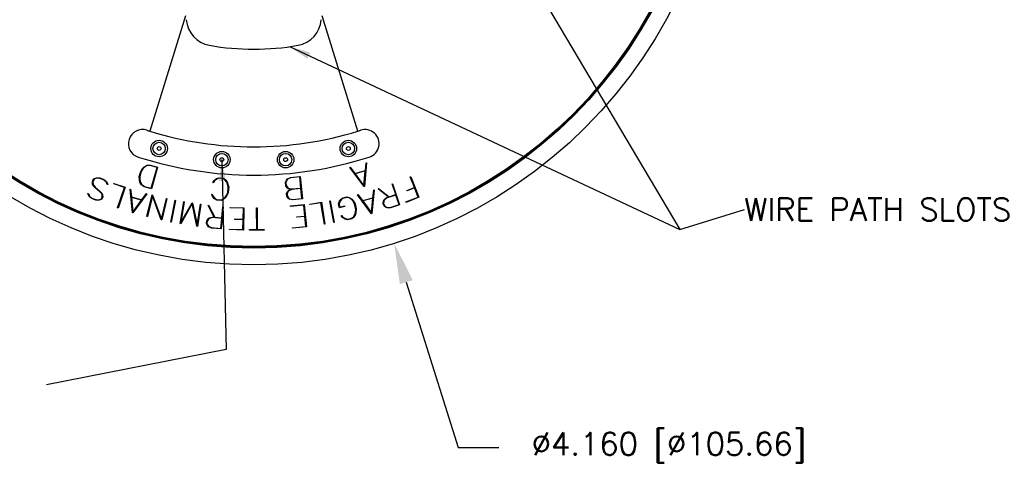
# Model space of a CAD drawing. Extents: x 2.4 to 15.2, y 6.2 to 14.5.
# Tile 2 of 5: x 5 to 9.3, y 6.9 to 8.9. Entities that reach past the tile are written whole.
import ezdxf

# ---------------------------------------------------------------- set-up
doc = ezdxf.new("R2010")
doc.units = 0
doc.header["$LTSCALE"] = 0.25
doc.header["$MEASUREMENT"] = 0
doc.header["$PDSIZE"] = -1
doc.layers.add('DIMENSIONS', color=5, linetype='Continuous')
doc.layers.add('OBJECTS', color=1, linetype='Continuous')
doc.styles.add('SLDTEXTSTYLE2', font='Century Gothic')
doc.styles.get("Standard").update_dxf_attribs({"font": 'romans.shx'})
doc.dimstyles.new('Copy of Standard', dxfattribs={"dimtxt": 0.1, "dimasz": 0.18, "dimexe": 0.18, "dimexo": 0.0625, "dimgap": 0.09, "dimtad": 0, "dimtih": 1, "dimtoh": 1, "dimdec": 3, "dimzin": 0, "dimdsep": 46, "dimtxsty": 'Standard', "dimcen": 0.09, "dimadec": 0, "dimazin": 0, "dimtfac": 1, "dimtdec": 3, "dimtofl": 0, "dimtmove": 0, "dimatfit": 0, "dimfxl": 0, "dimtolj": 1, "dimtzin": 0, "dimarcsym": 0})
doc.dimstyles.new('SLDDIMSTYLE6', dxfattribs={"dimtxt": 0.1, "dimasz": 0.09375, "dimexe": 0.125, "dimexo": 0.0625, "dimgap": 0.025, "dimtad": 0, "dimtih": 1, "dimtoh": 1, "dimdec": 3, "dimlfac": 2, "dimzin": 12, "dimdsep": 46, "dimtxsty": 'SLDTEXTSTYLE2', "dimsah": 1, "dimcen": 0.09, "dimclrd": 256, "dimclre": 256, "dimclrt": 256, "dimadec": 0, "dimazin": 0, "dimtfac": 1, "dimtdec": 4, "dimtmove": 0, "dimatfit": 0, "dimfxl": 0, "dimtolj": 1, "dimtzin": 12, "dimarcsym": 0})

# ---------------------------------------------------------------- blocks, each defined once
blk = doc.blocks.new('*D5')
at = {"layer": 'DEFPOINTS', "color": 0, "lineweight": 0}
for p in [(5.3685, 11.8907), (6.613, 7.9212)]:
    blk.add_point(p, dxfattribs=at)
at = {"layer": 'DIMENSIONS', "color": 0, "lineweight": -2}
for p, q in [((5.9908, 9.816), (5.9908, 9.996)), ((5.9008, 9.906), (6.0808, 9.906)), ((6.6669, 7.7495), (6.8966, 7.0167)), ((6.8966, 7.0167), (7.0766, 7.0167))]:
    blk.add_line(p, q, dxfattribs=at)
at = {"layer": 'DIMENSIONS', "color": 0, "lineweight": 0}
blk.add_solid([(6.6955, 7.7584), (6.6382, 7.7405), (6.613, 7.9212)], dxfattribs=at)
at = {"layer": 'DIMENSIONS', "color": 0, "insert": (7.8309, 7.0167), "char_height": 0.1, "attachment_point": 5}
blk.add_mtext('\\A1;∅4.160 [∅105.66]', dxfattribs=at)

msp = doc.modelspace()

# ---------------------------------------------------------------- linework, layer by layer
at = {"layer": 'OBJECTS'}
for p, q in [((5.688, 8.9286), (5.5299, 8.4182)), ((6.4516, 8.4182), (6.2935, 8.9286)), ((5.4898, 8.2399), (5.4982, 8.2522)), ((5.5, 8.2515), (5.4919, 8.2395)), ((5.4982, 8.2522), (5.5052, 8.2601)), ((5.5069, 8.259), (5.5, 8.2515)), ((5.5052, 8.2601), (5.5172, 8.2666)), ((5.5179, 8.2654), (5.5069, 8.259)), ((5.5172, 8.2666), (5.5323, 8.2672)), ((5.5323, 8.2661), (5.5179, 8.2654)), ((5.5323, 8.2672), (5.5649, 8.2581)), ((5.5626, 8.2576), (5.5323, 8.2661)), ((5.5368, 8.1652), (5.5626, 8.2576)), ((5.5649, 8.2581), (5.5384, 8.163)), ((6.4169, 8.2572), (6.4185, 8.2584)), ((6.4796, 8.1729), (6.4169, 8.2572)), ((6.4185, 8.2584), (6.439, 8.2309)), ((6.4906, 8.2779), (6.481, 8.1733)), ((6.4855, 8.244), (6.4887, 8.2781)), ((6.4887, 8.2781), (6.4906, 8.2779)), ((5.276, 8.1932), (5.2813, 8.2066)), ((5.283, 8.2051), (5.2782, 8.1929)), ((5.2813, 8.2066), (5.294, 8.212)), ((5.2943, 8.21), (5.283, 8.2051)), ((5.294, 8.212), (5.309, 8.211)), ((5.3085, 8.2091), (5.2943, 8.21)), ((5.3255, 8.2024), (5.3085, 8.2091)), ((5.309, 8.211), (5.3266, 8.2041)), ((5.3266, 8.2041), (5.3382, 8.1946)), ((5.4836, 8.2175), (5.4898, 8.2399)), ((5.4844, 8.2027), (5.4836, 8.2175)), ((5.4863, 8.1923), (5.4844, 8.2027)), ((5.4919, 8.2395), (5.4857, 8.2173)), ((5.4857, 8.2173), (5.4864, 8.2029)), ((5.4864, 8.2029), (5.4885, 8.1929)), ((5.8149, 8.1993), (5.8254, 8.2079)), ((5.8266, 8.206), (5.8166, 8.1978)), ((5.8254, 8.2079), (5.8356, 8.2117)), ((5.8359, 8.2096), (5.8266, 8.206)), ((5.8356, 8.2117), (5.8548, 8.2099)), ((5.854, 8.208), (5.8359, 8.2096)), ((5.8626, 8.2027), (5.854, 8.208)), ((5.8548, 8.2099), (5.864, 8.2044)), ((5.8708, 8.1929), (5.8626, 8.2027)), ((5.864, 8.2044), (5.8728, 8.1941)), ((6.1352, 8.201), (6.1398, 8.2064)), ((6.1409, 8.2055), (6.137, 8.2007)), ((6.1398, 8.2064), (6.1537, 8.2124)), ((6.1541, 8.2114), (6.1409, 8.2055)), ((6.1537, 8.2124), (6.1969, 8.2166)), ((6.1949, 8.2153), (6.1541, 8.2114)), ((6.1997, 8.1661), (6.1949, 8.2153)), ((6.1969, 8.2166), (6.2064, 8.1178)), ((6.439, 8.2309), (6.4855, 8.244)), ((6.4852, 8.242), (6.4403, 8.2293)), ((6.4403, 8.2293), (6.4793, 8.1766)), ((6.4793, 8.1766), (6.4852, 8.242)), ((6.6846, 8.2157), (6.6865, 8.2165)), ((6.7029, 8.1693), (6.6846, 8.2157)), ((6.6865, 8.2165), (6.7227, 8.1251)), ((5.277, 8.1825), (5.276, 8.1932)), ((5.2797, 8.1763), (5.277, 8.1825)), ((5.2782, 8.1929), (5.2791, 8.1831)), ((5.2791, 8.1831), (5.2817, 8.1775)), ((5.287, 8.1684), (5.2797, 8.1763)), ((5.2817, 8.1775), (5.2883, 8.1699)), ((5.3095, 8.1497), (5.287, 8.1684)), ((5.2883, 8.1699), (5.3109, 8.1512)), ((5.3365, 8.1933), (5.3255, 8.2024)), ((5.3416, 8.1815), (5.3365, 8.1933)), ((5.3382, 8.1946), (5.3437, 8.1825)), ((5.3437, 8.1825), (5.3416, 8.1815)), ((5.3709, 8.1848), (5.3715, 8.1867)), ((5.4185, 8.1686), (5.3709, 8.1848)), ((5.3715, 8.1867), (5.4211, 8.1698)), ((5.3876, 8.0779), (5.4185, 8.1686)), ((5.4211, 8.1698), (5.3896, 8.0772)), ((5.4432, 8.1609), (5.4452, 8.1611)), ((5.453, 8.0564), (5.4432, 8.1609)), ((5.4452, 8.1611), (5.4484, 8.127)), ((5.4932, 8.1805), (5.4863, 8.1923)), ((5.4885, 8.1929), (5.4946, 8.1817)), ((5.5057, 8.1721), (5.4932, 8.1805)), ((5.4946, 8.1817), (5.5065, 8.1737)), ((5.5384, 8.163), (5.5057, 8.1721)), ((5.5065, 8.1737), (5.5368, 8.1652)), ((5.8094, 8.1904), (5.8149, 8.1993)), ((5.8112, 8.1892), (5.8094, 8.1904)), ((5.8166, 8.1978), (5.8112, 8.1892)), ((5.8747, 8.1835), (5.8708, 8.1929)), ((5.8728, 8.1941), (5.8766, 8.1841)), ((5.878, 8.1695), (5.8747, 8.1835)), ((5.8759, 8.1468), (5.878, 8.1695)), ((5.8766, 8.1841), (5.8801, 8.1696)), ((5.8801, 8.1696), (5.878, 8.1463)), ((6.1313, 8.191), (6.1352, 8.201)), ((6.1327, 8.1766), (6.1313, 8.191)), ((6.1384, 8.1674), (6.1327, 8.1766)), ((6.137, 8.2007), (6.1334, 8.1913)), ((6.1334, 8.1913), (6.1347, 8.1779)), ((6.1347, 8.1779), (6.14, 8.1694)), ((6.1439, 8.163), (6.1384, 8.1674)), ((6.14, 8.1694), (6.1448, 8.1653)), ((6.1555, 8.1605), (6.1439, 8.163)), ((6.1447, 8.1557), (6.1555, 8.1605)), ((6.1448, 8.1653), (6.1588, 8.1622)), ((6.159, 8.16), (6.1459, 8.1542)), ((6.1588, 8.1622), (6.1997, 8.1661)), ((6.1999, 8.1639), (6.159, 8.16)), ((6.2042, 8.1194), (6.1999, 8.1639)), ((6.481, 8.1733), (6.4796, 8.1729)), ((6.5424, 8.1632), (6.5439, 8.1647)), ((6.588, 8.1263), (6.5424, 8.1632)), ((6.5439, 8.1647), (6.5904, 8.1271)), ((6.6038, 8.1845), (6.6058, 8.1851)), ((6.6198, 8.137), (6.6038, 8.1845)), ((6.6058, 8.1851), (6.6373, 8.0916)), ((6.6693, 8.156), (6.7029, 8.1693)), ((6.7037, 8.1673), (6.6701, 8.154)), ((6.72, 8.1263), (6.7037, 8.1673)), ((5.2559, 8.1414), (5.258, 8.1423)), ((5.2614, 8.1293), (5.2559, 8.1414)), ((5.258, 8.1423), (5.2631, 8.1306)), ((5.273, 8.1196), (5.2614, 8.1293)), ((5.2631, 8.1306), (5.274, 8.1215)), ((5.2906, 8.1127), (5.273, 8.1196)), ((5.274, 8.1215), (5.291, 8.1148)), ((5.3053, 8.1139), (5.3167, 8.1188)), ((5.3183, 8.1173), (5.3056, 8.1119)), ((5.3162, 8.1421), (5.3095, 8.1497)), ((5.3109, 8.1512), (5.3182, 8.1434)), ((5.3188, 8.1365), (5.3162, 8.1421)), ((5.3167, 8.1188), (5.3198, 8.1267)), ((5.3182, 8.1434), (5.321, 8.137)), ((5.3219, 8.1264), (5.3183, 8.1173)), ((5.3198, 8.1267), (5.3188, 8.1365)), ((5.321, 8.137), (5.3219, 8.1264)), ((5.4484, 8.127), (5.4949, 8.114)), ((5.4937, 8.1124), (5.4487, 8.125)), ((5.4487, 8.125), (5.4547, 8.0596)), ((5.5169, 8.1403), (5.4544, 8.056)), ((5.4949, 8.114), (5.5154, 8.1415)), ((5.5154, 8.1415), (5.5169, 8.1403)), ((5.5177, 8.0404), (5.5402, 8.1355)), ((5.5415, 8.1316), (5.5198, 8.0399)), ((5.5402, 8.1355), (5.5424, 8.1349)), ((5.5811, 8.0254), (5.5415, 8.1316)), ((5.5424, 8.1349), (5.582, 8.0285)), ((5.582, 8.0285), (5.6038, 8.1204)), ((5.6058, 8.12), (5.5833, 8.0249)), ((5.6038, 8.1204), (5.6058, 8.12)), ((5.8047, 8.1387), (5.8066, 8.1395)), ((5.8085, 8.1288), (5.8047, 8.1387)), ((5.8066, 8.1395), (5.8105, 8.13)), ((5.8172, 8.1185), (5.8085, 8.1288)), ((5.8105, 8.13), (5.8188, 8.1202)), ((5.8266, 8.1128), (5.8172, 8.1185)), ((5.8188, 8.1202), (5.8273, 8.1149)), ((5.8454, 8.1133), (5.8548, 8.1169)), ((5.8548, 8.1169), (5.8647, 8.1251)), ((5.8664, 8.1236), (5.8559, 8.115)), ((5.8647, 8.1251), (5.8702, 8.1336)), ((5.8719, 8.1327), (5.8664, 8.1236)), ((5.8702, 8.1336), (5.8759, 8.1468)), ((5.878, 8.1463), (5.8719, 8.1327)), ((6.1361, 8.1403), (6.14, 8.1503)), ((6.1371, 8.1305), (6.1361, 8.1403)), ((6.1428, 8.1213), (6.1371, 8.1305)), ((6.142, 8.1494), (6.1383, 8.1399)), ((6.1383, 8.1399), (6.1392, 8.1311)), ((6.1392, 8.1311), (6.1445, 8.1227)), ((6.14, 8.1503), (6.1447, 8.1557)), ((6.1459, 8.1542), (6.142, 8.1494)), ((6.1484, 8.117), (6.1428, 8.1213)), ((6.1445, 8.1227), (6.1493, 8.1186)), ((6.1632, 8.1136), (6.1484, 8.117)), ((6.1493, 8.1186), (6.1633, 8.1155)), ((6.2064, 8.1178), (6.1632, 8.1136)), ((6.1633, 8.1155), (6.2042, 8.1194)), ((6.3694, 8.1045), (6.3767, 8.1158)), ((6.3767, 8.1158), (6.3851, 8.1224)), ((6.3861, 8.1206), (6.3784, 8.1144)), ((6.3851, 8.1224), (6.4038, 8.1266)), ((6.4037, 8.1245), (6.3861, 8.1206)), ((6.4134, 8.1222), (6.4037, 8.1245)), ((6.4038, 8.1266), (6.4143, 8.1242)), ((6.4242, 8.1154), (6.4134, 8.1222)), ((6.4143, 8.1242), (6.4257, 8.1171)), ((6.4257, 8.1171), (6.4323, 8.1088)), ((6.4505, 8.1367), (6.4521, 8.1379)), ((6.5132, 8.0524), (6.4505, 8.1367)), ((6.4521, 8.1379), (6.4726, 8.1105)), ((6.4726, 8.1105), (6.5191, 8.1235)), ((6.5188, 8.1215), (6.4738, 8.1089)), ((6.5129, 8.0561), (6.5188, 8.1215)), ((6.5242, 8.1574), (6.5146, 8.0528)), ((6.5191, 8.1235), (6.5223, 8.1576)), ((6.5223, 8.1576), (6.5242, 8.1574)), ((6.5689, 8.1149), (6.581, 8.124)), ((6.5818, 8.1223), (6.5704, 8.1137)), ((6.581, 8.124), (6.588, 8.1263)), ((6.6204, 8.1353), (6.5818, 8.1223)), ((6.5904, 8.1271), (6.6198, 8.137)), ((6.6345, 8.0932), (6.6204, 8.1353)), ((6.6648, 8.1044), (6.72, 8.1263)), ((6.7227, 8.1251), (6.6655, 8.1024)), ((6.6701, 8.154), (6.6693, 8.156)), ((5.3056, 8.1119), (5.2906, 8.1127)), ((5.291, 8.1148), (5.3053, 8.1139)), ((5.3896, 8.0772), (5.3876, 8.0779)), ((5.4547, 8.0596), (5.4937, 8.1124)), ((5.6236, 8.0158), (5.6423, 8.1121)), ((5.6444, 8.1117), (5.6256, 8.0154)), ((5.6423, 8.1121), (5.6444, 8.1117)), ((5.6652, 8.0085), (5.6805, 8.1061)), ((5.7181, 8.0972), (5.6674, 8.0082)), ((5.6826, 8.1057), (5.6683, 8.0142)), ((5.6683, 8.0142), (5.7175, 8.1003)), ((5.6805, 8.1061), (5.6826, 8.1057)), ((5.7175, 8.1003), (5.7196, 8.0999)), ((5.7392, 7.9969), (5.7181, 8.0972)), ((5.7196, 8.0999), (5.7402, 8.003)), ((5.7402, 8.003), (5.7545, 8.0945)), ((5.7566, 8.0941), (5.7413, 7.9966)), ((5.7545, 8.0945), (5.7566, 8.0941)), ((5.7886, 8.089), (5.7905, 8.0898)), ((5.8157, 8.0368), (5.7886, 8.089)), ((5.7905, 8.0898), (5.8182, 8.0366)), ((5.8458, 8.1111), (5.8266, 8.1128)), ((5.8273, 8.1149), (5.8454, 8.1133)), ((5.8559, 8.115), (5.8458, 8.1111)), ((5.856, 8.0835), (5.847, 7.985)), ((5.8493, 8.0337), (5.8539, 8.0837)), ((5.8539, 8.0837), (5.856, 8.0835)), ((5.8855, 8.0788), (5.8856, 8.0807)), ((5.9452, 8.0772), (5.8855, 8.0788)), ((5.8856, 8.0807), (5.9473, 8.0791)), ((5.9439, 8.0286), (5.9452, 8.0772)), ((5.9473, 8.0791), (5.9448, 7.9803)), ((6.0032, 8.0789), (6.0054, 8.079)), ((6.0039, 7.9823), (6.0032, 8.0789)), ((6.0054, 8.079), (6.006, 7.9823)), ((6.153, 8.0869), (6.2147, 8.0929)), ((6.1532, 8.0849), (6.153, 8.0869)), ((6.2128, 8.0907), (6.1532, 8.0849)), ((6.2175, 8.0421), (6.2128, 8.0907)), ((6.2147, 8.0929), (6.2242, 7.994)), ((6.2386, 8.095), (6.2905, 8.1034)), ((6.2389, 8.093), (6.2386, 8.095)), ((6.2888, 8.1011), (6.2389, 8.093)), ((6.3043, 8.0055), (6.2888, 8.1011)), ((6.2905, 8.1034), (6.3063, 8.0058)), ((6.3274, 8.1099), (6.3295, 8.1103)), ((6.3455, 8.0135), (6.3274, 8.1099)), ((6.3295, 8.1103), (6.3475, 8.0139)), ((6.3668, 8.0941), (6.3694, 8.1045)), ((6.3701, 8.0793), (6.3668, 8.0941)), ((6.3715, 8.1036), (6.369, 8.094)), ((6.369, 8.094), (6.3718, 8.0818)), ((6.3939, 8.0846), (6.3701, 8.0793)), ((6.3784, 8.1144), (6.3715, 8.1036)), ((6.3718, 8.0818), (6.3934, 8.0867)), ((6.3934, 8.0867), (6.3939, 8.0846)), ((6.4307, 8.1077), (6.4242, 8.1154)), ((6.438, 8.0954), (6.4307, 8.1077)), ((6.4323, 8.1088), (6.4401, 8.0961)), ((6.443, 8.0732), (6.438, 8.0954)), ((6.4401, 8.0961), (6.4451, 8.0734)), ((6.4416, 8.059), (6.443, 8.0732)), ((6.4451, 8.0734), (6.4435, 8.0586)), ((6.4738, 8.1089), (6.5129, 8.0561)), ((6.5642, 8.0979), (6.5657, 8.1086)), ((6.5674, 8.0886), (6.5642, 8.0979)), ((6.5657, 8.1086), (6.5689, 8.1149)), ((6.5677, 8.1082), (6.5664, 8.0983)), ((6.5664, 8.0983), (6.5691, 8.09)), ((6.575, 8.0809), (6.5674, 8.0886)), ((6.5704, 8.1137), (6.5677, 8.1082)), ((6.5691, 8.09), (6.5762, 8.083)), ((6.5814, 8.0779), (6.575, 8.0809)), ((6.5762, 8.083), (6.5817, 8.0802)), ((6.5965, 8.0779), (6.5814, 8.0779)), ((6.5817, 8.0802), (6.596, 8.0803)), ((6.596, 8.0803), (6.6345, 8.0932)), ((6.6373, 8.0916), (6.5965, 8.0779)), ((6.6655, 8.1024), (6.6648, 8.1044)), ((5.4544, 8.056), (5.453, 8.0564)), ((5.5198, 8.0399), (5.5177, 8.0404)), ((5.7822, 8.0203), (5.7879, 8.0295)), ((5.7879, 8.0295), (5.7934, 8.034)), ((5.7943, 8.032), (5.7896, 8.028)), ((5.7934, 8.034), (5.8083, 8.0375)), ((5.8083, 8.0353), (5.7943, 8.032)), ((5.8083, 8.0375), (5.8157, 8.0368)), ((5.8491, 8.0316), (5.8083, 8.0353)), ((5.8182, 8.0366), (5.8493, 8.0337)), ((5.8451, 7.9871), (5.8491, 8.0316)), ((5.9075, 8.0274), (5.9076, 8.0296)), ((5.9076, 8.0296), (5.9439, 8.0286)), ((6.1811, 8.0386), (6.2175, 8.0421)), ((6.1814, 8.0365), (6.1811, 8.0386)), ((6.2177, 8.04), (6.1814, 8.0365)), ((6.2219, 7.996), (6.2177, 8.04)), ((6.3782, 8.0439), (6.3798, 8.0453)), ((6.3848, 8.0358), (6.3782, 8.0439)), ((6.3798, 8.0453), (6.3863, 8.0375)), ((6.3962, 8.0286), (6.3848, 8.0358)), ((6.3863, 8.0375), (6.3971, 8.0307)), ((6.4067, 8.0261), (6.3962, 8.0286)), ((6.3971, 8.0307), (6.4067, 8.0283)), ((6.4067, 8.0283), (6.4243, 8.0322)), ((6.4254, 8.0303), (6.4067, 8.0261)), ((6.4243, 8.0322), (6.4321, 8.0385)), ((6.4338, 8.037), (6.4254, 8.0303)), ((6.4321, 8.0385), (6.439, 8.0493)), ((6.4411, 8.0484), (6.4338, 8.037)), ((6.439, 8.0493), (6.4416, 8.059)), ((6.4435, 8.0586), (6.4411, 8.0484)), ((6.5146, 8.0528), (6.5132, 8.0524)), ((5.5833, 8.0249), (5.5811, 8.0254)), ((5.6256, 8.0154), (5.6236, 8.0158)), ((5.6674, 8.0082), (5.6652, 8.0085)), ((5.7413, 7.9966), (5.7392, 7.9969)), ((5.7813, 8.0105), (5.7822, 8.0203)), ((5.7852, 8.0004), (5.7813, 8.0105)), ((5.7843, 8.0195), (5.7835, 8.0107)), ((5.7835, 8.0107), (5.7872, 8.0013)), ((5.7896, 8.028), (5.7843, 8.0195)), ((5.7899, 7.9951), (5.7852, 8.0004)), ((5.7872, 8.0013), (5.7911, 7.9965)), ((5.8038, 7.989), (5.7899, 7.9951)), ((5.7911, 7.9965), (5.8043, 7.9908)), ((5.847, 7.985), (5.8038, 7.989)), ((5.8043, 7.9908), (5.8451, 7.9871)), ((5.9439, 8.0265), (5.9075, 8.0274)), ((5.9427, 7.9825), (5.9439, 8.0265)), ((6.1623, 7.9902), (6.2219, 7.996)), ((6.1625, 7.9881), (6.1623, 7.9902)), ((6.2242, 7.994), (6.1625, 7.9881)), ((6.3063, 8.0058), (6.3043, 8.0055)), ((6.3475, 8.0139), (6.3455, 8.0135)), ((5.883, 7.9819), (5.8831, 7.9841)), ((5.9448, 7.9803), (5.883, 7.9819)), ((5.8831, 7.9841), (5.9427, 7.9825)), ((5.9722, 7.982), (6.0039, 7.9823)), ((5.9722, 7.9799), (5.9722, 7.982)), ((6.0376, 7.9804), (5.9722, 7.9799)), ((6.006, 7.9823), (6.0376, 7.9825)), ((6.0376, 7.9825), (6.0376, 7.9804))]:
    msp.add_line(p, q, dxfattribs=at)
for centre, radius in [((5.9908, 9.906), 2.08), ((5.9908, 9.906), 2.0055), ((5.9908, 9.906), 2.001), ((5.9908, 9.906), 1.999), ((5.5715, 8.3412), 0.0365), ((6.4101, 8.3412), 0.0365), ((5.5715, 8.3412), 0.0275), ((5.5715, 8.3412), 0.0085), ((6.4101, 8.3412), 0.0275), ((6.4101, 8.3412), 0.0085), ((5.8496, 8.2921), 0.0365), ((5.8496, 8.2921), 0.0275), ((5.8496, 8.2921), 0.0085), ((6.132, 8.2921), 0.0365), ((6.132, 8.2921), 0.0275), ((6.132, 8.2921), 0.0085)]:
    msp.add_circle(centre, radius, dxfattribs=at)
for centre, radius, start, end in [((5.8164, 8.9213), 0.125, 184.4331, 259.9556), ((6.1652, 8.9213), 0.125, 280.0444, 355.5669), ((5.9908, 9.906), 1.125, 259.9556, 280.0444), ((5.4979, 8.3628), 0.0625, 72.289, 252.289), ((5.9908, 9.906), 1.5575, 252.289, 252.789), ((5.9908, 9.906), 1.5575, 287.211, 287.711), ((6.4836, 8.3628), 0.0625, 287.711, 107.711), ((5.9908, 9.906), 1.5575, 252.789, 287.211), ((5.9908, 9.906), 1.6825, 252.289, 287.711)]:
    msp.add_arc(centre, radius, start, end, dxfattribs=at)

# ---------------------------------------------------------------- texts
at = {"layer": 'DIMENSIONS', "insert": (8.1648, 8.1216), "char_height": 0.1, "attachment_point": 1}
msp.add_mtext('WIRE PATH SLOTS', dxfattribs=at)

# ---------------------------------------------------------------- dimensions: what is measured, and where the dimension line sits
at = {"layer": 'DIMENSIONS'}
dim = msp.add_diameter_dim_2p(p1=(5.3685, 11.8907), p2=(6.613, 7.9212), dimstyle='Copy of Standard', dxfattribs=at)
dim.commit()
dim.dimension.update_dxf_attribs({"geometry": '*D5', "text_midpoint": (7.8309, 7.0167), "dimtype": 163})

# ---------------------------------------------------------------- leaders
for points in [[(6.07, 11.0282), (7.8792, 7.9821), (8.1648, 8.0716)], [(6.1498, 8.7923), (7.8792, 7.9821), (8.1648, 8.0716)], [(5.8496, 8.2921), (5.8693, 7.4506), (5.0719, 7.2949)]]:
    msp.add_leader(points, dimstyle='SLDDIMSTYLE6', dxfattribs=at)

doc.saveas('drawing.dxf')
